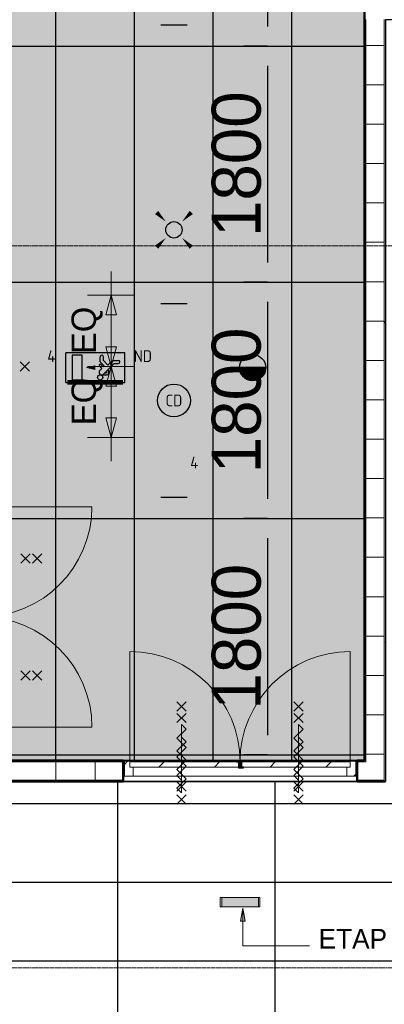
# Model space of a CAD drawing. Header units: millimetres. Extents: x -1224 to 86389, y -20577 to 46356.
# Tile 36 of 46: x 43994 to 46774, y 13550 to 21052. Entities that reach past the tile are written whole.
import ezdxf
from ezdxf.enums import TextEntityAlignment as Align

# ---------------------------------------------------------------- set-up
doc = ezdxf.new("R2010")
doc.units = ezdxf.units.MM
doc.linetypes.add('stramien', pattern=[22.225, 12.7, -3.175, 3.175, -3.175])
for name, color, linetype, lineweight in [('A-ANNO-DIMS', 1, 'Continuous', 18), ('A-ANNO-IDEN', 2, 'Continuous', 18), ('A-DETL-GENF', 3, 'Continuous', 18), ('A-DOOR', 1, 'Continuous', 25), ('A-GENM', 6, 'Continuous', 18), ('A-WALL-PATT', 2, 'Continuous', 50), ('I-WALL', 2, 'Continuous', 25), ('S-GRID', 1, 'Continuous', 18)]:
    doc.layers.add(name, color=color, linetype=linetype, lineweight=lineweight)
for name, color, linetype in [('ATN Lattenplafond', 20, 'Continuous'), ('ATN Perla OP', 6, 'Continuous'), ('EL6311--', 3, 'Continuous'), ('EL6321--', 3, 'Continuous'), ('EL6350--', 3, 'Continuous'), ('EL6511--', 3, 'Continuous')]:
    doc.layers.add(name, color=color, linetype=linetype)
doc.styles.add('Frutiger', font='txt', dxfattribs={"height": 186.571782})
doc.styles.add('Frutiger_2', font='txt', dxfattribs={"height": 149.257426})
doc.styles.add('Frutiger_3', font='txt', dxfattribs={"height": 373.143564})
doc.styles.add('STABICAD-018', font='ISO8.SHX', dxfattribs={"height": 90})
doc.dimstyles.new('00_KU_2_5mm_-_pijl', dxfattribs={"dimscale": 304.8, "dimtxt": 250, "dimasz": 0.492126, "dimexe": 0.590551, "dimexo": 0.0625, "dimgap": 0.164042, "dimtad": 1, "dimdec": 0, "dimzin": 0, "dimdsep": 46, "dimtxsty": 'Frutiger_3', "dimsah": 1, "dimcen": 0.09, "dimdle": 0.590551, "dimazin": 0, "dimtfac": 1, "dimtdec": 0, "dimtix": 1, "dimtmove": 0, "dimatfit": 3, "dimfxl": 0.590551, "dimfxlon": 1, "dimtvp": 1, "dimtolj": 1, "dimtzin": 0, "dimarcsym": 2})

# ---------------------------------------------------------------- blocks, each defined once
blk = doc.blocks.new('*U31')
at = {"color": 0, "linetype": 'ByBlock'}
for p, q in [((-14.76, 2), (-14.76, -2)), ((14.76, 2), (14.76, -2))]:
    blk.add_line(p, q, dxfattribs=at)
at = {"color": 0, "linetype": 'Continuous'}
blk.add_circle((0, 0), 2.5, dxfattribs=at)
at = {"color": 0, "linetype": 'ByBlock'}
for points in [[(-2.5, 0.75), (-14.76, 0.75), (-2.5, -0.75), (-14.76, -0.75)], [(2.5, 0.75), (14.76, 0.75), (2.5, -0.75), (14.76, -0.75)]]:
    blk.add_solid(points, dxfattribs=at)
at = {"color": 0, "linetype": 'Continuous', "style": 'STABICAD-018'}
for tag, p in [('PANEL', (0, 8)), ('CIRCUIT', (0, 5)), ('SUBCIRCUIT', (4.5, 5)), ('LIGHTFIXTURECODE', (0, 0)), ('SWITCHCODE', (4.5, -3))]:
    blk.add_attdef(tag, text='', height=1.8, dxfattribs=at).set_placement(p, align=Align.MIDDLE)
blk = doc.blocks.new('E00411')
at = {"color": 0, "linetype": 'Continuous'}
blk.add_circle((0, 0), 1.25, dxfattribs=at)
for points in [[(-2.89, 2.4), (-2.4, 2.89), (-1.24, 1.24)], [(2.4, 2.89), (2.89, 2.4), (1.24, 1.24)], [(-2.4, -2.89), (-2.89, -2.4), (-1.24, -1.24)], [(2.89, -2.4), (2.4, -2.89), (1.24, -1.24)]]:
    blk.add_solid(points, dxfattribs=at)
at = {"color": 0, "linetype": 'Continuous', "style": 'STABICAD-018'}
for tag, p in [('SWITCHCODE', (0, 4.64)), ('ARTICLECODE', (0, 0))]:
    blk.add_attdef(tag, text='', height=1.8, dxfattribs=at).set_placement(p, align=Align.MIDDLE)
blk = doc.blocks.new('E00021')
at = {"color": 0, "linetype": 'Continuous'}
blk.add_line((2, 0), (-2, 0), dxfattribs=at)
blk.add_lwpolyline([(-1, 0, 2, 2, 1), (1, 0, 2, 2, 1)], format="xyseb", dxfattribs=at)
blk.add_circle((0, 0), 2, dxfattribs=at)
at = {"color": 0, "linetype": 'Continuous', "style": 'STABICAD-018'}
for tag, p in [('CODING1', (-1.83, 6.44)), ('CODING2', (-1.55, 3.98)), ('ARTICLECODE', (0, 0)), ('FIREPROTECTION_PANEL', (0, -4.16)), ('FIREPROTECTION_ZONE', (-0.93, -7.76)), ('FIREPROTECTION_HARDWARENUMBER', (6.31, -10.35))]:
    blk.add_attdef(tag, text='', height=1.8, dxfattribs=at).set_placement(p, align=Align.MIDDLE)
blk = doc.blocks.new('1115C2H')
at = {"color": 0, "linetype": 'Continuous'}
for p, q in [((4.5, 5.5), (-4.5, 5.5)), ((-4.5, 1), (-4.5, 5.5)), ((-2, 5.15), (-3.5, 5.15)), ((-3.5, 5.15), (-3.5, 1.35)), ((-2, 1.35), (-2, 5.15)), ((0.76, 4.11), (0.76, 4.91)), ((1.24, 4.31), (1.24, 4.91)), ((4.5, 1), (4.5, 5.5)), ((0.65, 3.49), (1.01, 3.13)), ((0.71, 2.83), (1.01, 3.13)), ((1.37, 3.5), (0.76, 4.11)), ((0.87, 3.71), (1.23, 3.35)), ((1.23, 3.35), (1.37, 3.5)), ((1.24, 4.31), (1.94, 3.61)), ((1.27, 2.26), (2.88, 3.87)), ((1.94, 3.61), (2.68, 4.35)), ((2.68, 4.35), (3.52, 4.35)), ((2.88, 3.87), (3.52, 3.87)), ((0.99, 2.14), (1.84, 2.14)), ((1.47, 2.46), (1.72, 2.46)), ((1.71, 2.7), (1.72, 2.7)), ((1.72, 2.7), (1.72, 2.46)), ((1.94, 2.93), (2.04, 2.83)), ((2.04, 2.83), (2.04, 2.34)), ((-4.5, 1), (4.5, 1)), ((-2, 1.35), (-3.5, 1.35))]:
    blk.add_line(p, q, dxfattribs=at)
blk.add_lwpolyline([(-1.5, 3.25, 0, 0.7, 0), (0, 3.25, 0.7, 0.7, 0)], format="xyseb", dxfattribs=at)
blk.add_circle((0.76, 1.75), 0.4, dxfattribs=at)
for centre, radius, start, end in [((1, 4.91), 0.24, 0, 180), ((0.76, 3.6), 0.16, 45, 225), ((3.52, 4.11), 0.24, 270, 90), ((0.99, 2.54), 0.4, 135, 315), ((1.84, 2.34), 0.2, 270, 0)]:
    blk.add_arc(centre, radius, start, end, dxfattribs=at)
at = {"color": 0, "linetype": 'Continuous', "style": 'STABICAD-018'}
for tag, p in [('PANEL', (0, 15.17)), ('CIRCUIT', (0, 12.17)), ('SUBCIRCUIT', (4.5, 12.17)), ('LIGHTFIXTURECODE', (0, 8))]:
    blk.add_attdef(tag, text='', height=1.8, dxfattribs=at).set_placement(p, align=Align.MIDDLE)
blk = doc.blocks.new('E00018')
at = {"color": 0, "linetype": 'Continuous'}
for p, q in [((-1.77, -1.77), (1.77, 1.77)), ((1.77, -1.77), (-1.77, 1.77))]:
    blk.add_line(p, q, dxfattribs=at)
at = {"color": 0, "linetype": 'Continuous', "const_width": 2.5}
for points in [[(-0.88, 0.88, -0.198912), (0, 1.25, -0.198912), (0.88, 0.88, -1)], [(-0.88, -0.88, 0.198912), (0, -1.25, 0.198912), (0.88, -0.88, 1)]]:
    blk.add_lwpolyline(points, format="xyb", dxfattribs=at)
blk = doc.blocks.new('*U32')
at = {"color": 0, "linetype": 'ByBlock'}
for p, q in [((-14.76, 2), (-14.76, -2)), ((14.76, 2), (14.76, -2))]:
    blk.add_line(p, q, dxfattribs=at)
at = {"color": 0, "linetype": 'Continuous'}
blk.add_circle((0, 0), 2.5, dxfattribs=at)
at = {"color": 0, "linetype": 'ByBlock'}
for points in [[(-2.5, 0.75), (-14.76, 0.75), (-2.5, -0.75), (-14.76, -0.75)], [(2.5, 0.75), (14.76, 0.75), (2.5, -0.75), (14.76, -0.75)]]:
    blk.add_solid(points, dxfattribs=at)
blk.add_blockref('E00018', (0, 0), dxfattribs=at)
at = {"color": 0, "linetype": 'Continuous', "style": 'STABICAD-018'}
for tag, p in [('PANEL', (0, 8)), ('CIRCUIT', (0, 5)), ('SUBCIRCUIT', (4.5, 5)), ('LIGHTFIXTURECODE', (0, 0)), ('SWITCHCODE', (4.5, -3))]:
    blk.add_attdef(tag, text='', height=1.8, dxfattribs=at).set_placement(p, align=Align.MIDDLE)
blk = doc.blocks.new('*D44')
at = {"layer": 'ATN Lattenplafond', "color": 0, "lineweight": -2, "transparency": 16777216}
for p, q in [((45884.5, 22650.7), (46064.5, 22650.7)), ((45884.5, 22500.7), (45884.5, 21000.7)), ((45884.5, 20850.7), (45704.5, 20850.7))]:
    blk.add_line(p, q, dxfattribs=at)
at = {"layer": 'ATN Lattenplafond', "color": 0, "transparency": 16777216}
for points in [[(45859.5, 22500.7), (45909.5, 22500.7), (45884.5, 22650.7)], [(45859.5, 21000.7), (45909.5, 21000.7), (45884.5, 20850.7)]]:
    blk.add_solid(points, dxfattribs=at)
at = {"layer": 'Defpoints', "color": 0, "transparency": 16777216}
for p in [(45881, 22650.7), (45884.5, 20850.7), (45884.5, 20850.7)]:
    blk.add_point(p, dxfattribs=at)
at = {"layer": 'ATN Lattenplafond', "color": 0, "transparency": 16777216, "insert": (45647.9, 21750.7), "char_height": 373.14, "attachment_point": 5, "rotation": 90, "style": 'Frutiger_3'}
blk.add_mtext('\\A1;1800', dxfattribs=at)
blk = doc.blocks.new('*D45')
at = {"layer": 'ATN Lattenplafond', "color": 0, "lineweight": -2, "transparency": 16777216}
for p, q in [((45884.5, 20850.7), (46064.5, 20850.7)), ((45884.5, 20700.7), (45884.5, 19200.7)), ((45884.5, 19050.7), (45704.5, 19050.7))]:
    blk.add_line(p, q, dxfattribs=at)
at = {"layer": 'ATN Lattenplafond', "color": 0, "transparency": 16777216}
for points in [[(45859.5, 20700.7), (45909.5, 20700.7), (45884.5, 20850.7)], [(45859.5, 19200.7), (45909.5, 19200.7), (45884.5, 19050.7)]]:
    blk.add_solid(points, dxfattribs=at)
at = {"layer": 'Defpoints', "color": 0, "transparency": 16777216}
for p in [(45881, 20850.7), (45884.5, 19050.7), (45884.5, 19050.7)]:
    blk.add_point(p, dxfattribs=at)
at = {"layer": 'ATN Lattenplafond', "color": 0, "transparency": 16777216, "insert": (45647.9, 19950.7), "char_height": 373.14, "attachment_point": 5, "rotation": 90, "style": 'Frutiger_3'}
blk.add_mtext('\\A1;1800', dxfattribs=at)
blk = doc.blocks.new('*D46')
at = {"layer": 'ATN Lattenplafond', "color": 0, "lineweight": -2, "transparency": 16777216}
for p, q in [((45884.5, 19050.7), (46064.5, 19050.7)), ((45884.5, 18900.7), (45884.5, 17400.7)), ((45884.5, 17250.7), (45704.5, 17250.7))]:
    blk.add_line(p, q, dxfattribs=at)
at = {"layer": 'ATN Lattenplafond', "color": 0, "transparency": 16777216}
for points in [[(45859.5, 18900.7), (45909.5, 18900.7), (45884.5, 19050.7)], [(45859.5, 17400.7), (45909.5, 17400.7), (45884.5, 17250.7)]]:
    blk.add_solid(points, dxfattribs=at)
at = {"layer": 'Defpoints', "color": 0, "transparency": 16777216}
for p in [(45881, 19050.7), (45884.5, 17250.7), (45884.5, 17250.7)]:
    blk.add_point(p, dxfattribs=at)
at = {"layer": 'ATN Lattenplafond', "color": 0, "transparency": 16777216, "insert": (45647.9, 18150.7), "char_height": 373.14, "attachment_point": 5, "rotation": 90, "style": 'Frutiger_3'}
blk.add_mtext('\\A1;1800', dxfattribs=at)
blk = doc.blocks.new('*D47')
at = {"layer": 'ATN Lattenplafond', "color": 0, "lineweight": -2, "transparency": 16777216}
for p, q in [((45884.5, 17250.7), (46064.5, 17250.7)), ((45884.5, 17100.7), (45884.5, 15600.7)), ((45884.5, 15450.7), (45704.5, 15450.7))]:
    blk.add_line(p, q, dxfattribs=at)
at = {"layer": 'ATN Lattenplafond', "color": 0, "transparency": 16777216}
for points in [[(45859.5, 17100.7), (45909.5, 17100.7), (45884.5, 17250.7)], [(45859.5, 15600.7), (45909.5, 15600.7), (45884.5, 15450.7)]]:
    blk.add_solid(points, dxfattribs=at)
at = {"layer": 'Defpoints', "color": 0, "transparency": 16777216}
for p in [(45881, 17250.7), (45884.5, 15450.7), (45884.5, 15450.7)]:
    blk.add_point(p, dxfattribs=at)
at = {"layer": 'ATN Lattenplafond', "color": 0, "transparency": 16777216, "insert": (45647.9, 16350.7), "char_height": 373.14, "attachment_point": 5, "rotation": 90, "style": 'Frutiger_3'}
blk.add_mtext('\\A1;1800', dxfattribs=at)

msp = doc.modelspace()

# ---------------------------------------------------------------- hatches: boundary and pattern name
at = {"layer": 'A-ANNO-DIMS'}
for points in [[(44692.6, 18952.2), (44652.4, 18802.2), (44732.8, 18802.2)], [(44692.6, 18410.2), (44732.8, 18560.2), (44652.4, 18560.2)], [(44692.6, 18410.2), (44732.8, 18560.2), (44652.4, 18560.2)], [(44692.6, 18410.2), (44652.4, 18260.2), (44732.8, 18260.2)], [(44692.6, 18410.2), (44652.4, 18260.2), (44732.8, 18260.2)], [(44692.6, 17868.2), (44732.8, 18018.2), (44652.4, 18018.2)]]:
    msp.add_hatch(color=256, dxfattribs=at).paths.add_polyline_path(points, flags=0)
at = {"layer": 'A-ANNO-IDEN'}
msp.add_hatch(color=256, dxfattribs=at).paths.add_polyline_path([(45695.9, 14283.2), (45678.3, 14183.2), (45713.5, 14183.2)], flags=0)
at = {"layer": 'A-DOOR', "lineweight": 18}
h = msp.add_hatch(dxfattribs=at)
h.set_pattern_fill('FP_39', color=256, angle=180, style=0, pattern_type=2)
h.set_pattern_definition([(45, (0.0004, -0.0001), (-91.92388, 91.92388), [])])
h.paths.add_polyline_path([(46556.3, 15287.7), (46556.3, 15401.7), (46514.3, 15401.7), (46514.3, 15356.7), (46489.3, 15356.7), (46489.3, 15287.7)], flags=0)
h.paths.add_polyline_path([(44859.3, 15287.7), (44859.3, 15356.7), (44834.3, 15356.7), (44834.3, 15401.7), (44792.3, 15401.7), (44792.3, 15287.7)], flags=0)
h = msp.add_hatch(dxfattribs=at)
h.set_pattern_fill('FP_126', color=256, angle=180, style=0, pattern_type=2)
h.set_pattern_definition([(45, (0.0002, -0.0001), (-212.132, 212.132), [])])
h.paths.add_polyline_path([(45661.6, 15356.7), (45661.6, 15396), (44834.3, 15396.7), (44834.3, 15356.7), (45647.6, 15356.7)], flags=0)
h = msp.add_hatch(dxfattribs=at)
h.set_pattern_fill('FP_84', color=256, angle=180, style=0, pattern_type=2)
h.set_pattern_definition([(45, (0.0004, -0.0001), (-212.132, 212.132), [])])
h.paths.add_polyline_path([(46145.7, 15356.7), (46514.3, 15356.7), (46514.3, 15396.7), (45687.6, 15396), (45687.6, 15356.7)], flags=0)
h.paths.add_polyline_path([(45674.3, 15356.7), (45682.6, 15356.7), (45682.6, 15396), (45674.3, 15396), (45674.3, 15387.7)], flags=0)
at = {"layer": 'A-GENM'}
msp.add_hatch(color=256, dxfattribs=at).paths.add_polyline_path([(45534.3, 14328.2), (45534.3, 14291.7), (45814.3, 14291.7), (45814.3, 14364.7), (45534.3, 14364.7), (45534.3, 14337.6)], flags=0)
at = {"layer": 'ATN Lattenplafond'}
h = msp.add_hatch(dxfattribs=at)
h.set_pattern_fill('ANSI36', color=254, scale=20, angle=45)
h.paths.add_polyline_path([(32123.6, 26910.2), (34552.6, 26910.2), (34552.6, 28329.7), (36419.6, 28329.7), (36419.6, 26910.2), (46624.3, 26910.2), (46624.3, 15408.2), (43716.6, 15408.2), (43724.6, 23791.2), (32126.6, 23791.2), (32126.6, 24551.2), (32293.6, 24551.2), (32293.6, 25105.2), (32123.6, 25105.2)])

# ---------------------------------------------------------------- linework, layer by layer
at = {"layer": 'A-ANNO-DIMS'}
for p, q in [((44692.6, 18410.2), (44692.6, 19132.2)), ((44512.6, 18952.2), (44872.6, 18952.2)), ((44692.6, 18952.2), (44512.6, 18952.2)), ((44692.6, 18952.2), (44652.4, 18802.2)), ((44732.8, 18802.2), (44692.6, 18952.2)), ((44652.4, 18802.2), (44732.8, 18802.2)), ((44732.8, 18560.2), (44652.4, 18560.2)), ((44652.4, 18560.2), (44692.6, 18410.2)), ((44732.8, 18560.2), (44652.4, 18560.2)), ((44652.4, 18560.2), (44692.6, 18410.2)), ((44692.6, 18410.2), (44732.8, 18560.2)), ((44692.6, 18410.2), (44732.8, 18560.2)), ((44872.6, 18410.2), (44512.6, 18410.2)), ((44872.6, 18410.2), (44512.6, 18410.2)), ((44692.6, 18410.2), (44652.4, 18260.2)), ((44692.6, 18410.2), (44652.4, 18260.2)), ((44732.8, 18260.2), (44692.6, 18410.2)), ((44692.6, 18410.2), (44872.6, 18410.2)), ((44692.6, 17688.2), (44692.6, 18410.2)), ((44732.8, 18260.2), (44692.6, 18410.2)), ((44692.6, 18410.2), (44872.6, 18410.2)), ((44652.4, 18260.2), (44732.8, 18260.2)), ((44652.4, 18260.2), (44732.8, 18260.2)), ((44732.8, 18018.2), (44652.4, 18018.2)), ((44652.4, 18018.2), (44692.6, 17868.2)), ((44692.6, 17868.2), (44732.8, 18018.2)), ((44512.6, 17868.2), (44872.6, 17868.2)), ((44692.6, 17868.2), (44512.6, 17868.2))]:
    msp.add_line(p, q, dxfattribs=at)
at = {"layer": 'A-ANNO-IDEN'}
for p, q in [((45695.9, 14283.2), (45678.3, 14183.2)), ((45713.5, 14183.2), (45695.9, 14283.2)), ((45695.9, 14283.2), (45695.9, 13995.6)), ((45678.3, 14183.2), (45713.5, 14183.2)), ((45695.9, 13995.6), (46203.5, 13995.6))]:
    msp.add_line(p, q, dxfattribs=at)
at = {"layer": 'A-DETL-GENF'}
for p, q in [((44068.7, 18374.8), (43998, 18445.6)), ((44068.7, 18445.6), (43998, 18374.8)), ((44074.8, 16911.8), (44004.1, 16982.6)), ((44074.8, 16982.6), (44004.1, 16911.8)), ((44163.5, 16911.8), (44092.8, 16982.6)), ((44163.5, 16982.6), (44092.8, 16911.8)), ((44074.8, 16019.8), (44004.1, 16090.6)), ((44074.8, 16090.6), (44004.1, 16019.8)), ((44163.5, 16019.8), (44092.8, 16090.6)), ((44163.5, 16090.6), (44092.8, 16019.8)), ((45192.9, 15855.1), (45263.6, 15784.4)), ((45263.6, 15855.1), (45192.9, 15784.4)), ((46084.9, 15855.1), (46155.6, 15784.4)), ((46155.6, 15855.1), (46084.9, 15784.4)), ((45192.9, 15766.4), (45263.6, 15695.7)), ((45263.6, 15766.4), (45192.9, 15695.7)), ((46084.9, 15766.4), (46155.6, 15695.7)), ((46155.6, 15766.4), (46084.9, 15695.7)), ((45228.3, 15258.2), (45228.3, 15682.5)), ((45228.3, 15682.5), (45263.6, 15647.1)), ((46120.3, 15258.2), (46120.3, 15682.5)), ((46120.3, 15682.5), (46155.6, 15647.1)), ((45263.6, 15647.1), (45192.9, 15576.4)), ((46155.6, 15647.1), (46084.9, 15576.4)), ((45192.9, 15576.4), (45263.6, 15505.7)), ((45263.6, 15550.6), (45192.9, 15479.9)), ((45228.3, 15161.7), (45228.3, 15586)), ((45228.3, 15586), (45263.6, 15550.6)), ((46084.9, 15576.4), (46155.6, 15505.7)), ((46155.6, 15550.6), (46084.9, 15479.9)), ((46120.3, 15161.7), (46120.3, 15586)), ((46120.3, 15586), (46155.6, 15550.6)), ((45263.6, 15505.7), (45192.9, 15435)), ((45192.9, 15479.9), (45263.6, 15409.2)), ((46155.6, 15505.7), (46084.9, 15435)), ((46084.9, 15479.9), (46155.6, 15409.2)), ((45192.9, 15435), (45263.6, 15364.3)), ((45263.6, 15409.2), (45192.9, 15338.5)), ((46084.9, 15435), (46155.6, 15364.3)), ((46155.6, 15409.2), (46084.9, 15338.5)), ((45263.6, 15364.3), (45192.9, 15293.6)), ((45192.9, 15338.5), (45263.6, 15267.8)), ((46155.6, 15364.3), (46084.9, 15293.6)), ((46084.9, 15338.5), (46155.6, 15267.8)), ((45192.9, 15293.6), (45228.3, 15258.2)), ((45263.6, 15267.8), (45192.9, 15197.1)), ((45192.9, 15174.3), (45263.6, 15245)), ((45263.6, 15174.3), (45192.9, 15245)), ((46084.9, 15293.6), (46120.3, 15258.2)), ((46155.6, 15267.8), (46084.9, 15197.1)), ((46084.9, 15174.3), (46155.6, 15245)), ((46155.6, 15174.3), (46084.9, 15245)), ((45192.9, 15197.1), (45228.3, 15161.7)), ((46084.9, 15197.1), (46120.3, 15161.7)), ((45192.9, 15074.3), (45263.6, 15145)), ((45263.6, 15074.3), (45192.9, 15145)), ((46084.9, 15074.3), (46155.6, 15145)), ((46155.6, 15074.3), (46084.9, 15145))]:
    msp.add_line(p, q, dxfattribs=at)
at = {"layer": 'A-DOOR', "lineweight": 18}
for p, q in [((44792.3, 15401.7), (44792.3, 15287.7)), ((44834.3, 15401.7), (44792.3, 15401.7)), ((44834.3, 15356.7), (44834.3, 15401.7)), ((44834.3, 15401.7), (46514.3, 15401.7)), ((45647.6, 15396.7), (44834.3, 15396.7)), ((45674.3, 15396), (45674.3, 15356.7)), ((46514.3, 15396.7), (45687.6, 15396.7)), ((46514.3, 15401.7), (46514.3, 15356.7)), ((46556.3, 15401.7), (46514.3, 15401.7)), ((46556.3, 15287.7), (46556.3, 15401.7)), ((44859.3, 15356.7), (44834.3, 15356.7)), ((44859.3, 15287.7), (44859.3, 15356.7)), ((44859.3, 15356.7), (45661.6, 15356.7)), ((45666.5, 15356.7), (45682.6, 15356.7)), ((45687.5, 15356.7), (46489.3, 15356.7)), ((46489.3, 15356.7), (46489.3, 15287.7)), ((46514.3, 15356.7), (46489.3, 15356.7)), ((44792.3, 15287.7), (44859.3, 15287.7)), ((46489.3, 15287.7), (44859.3, 15287.7)), ((46489.3, 15287.7), (46556.3, 15287.7))]:
    msp.add_line(p, q, dxfattribs=at)
at = {"layer": 'A-DOOR'}
for p, q in [((45647.6, 15401), (45647.6, 15396)), ((45687.6, 15401), (45647.6, 15401)), ((45647.6, 15396), (45661.6, 15396)), ((45661.6, 15396), (45661.6, 15351)), ((45666.6, 15396), (45682.6, 15396)), ((45666.6, 15356), (45666.6, 15396)), ((45682.6, 15396), (45682.6, 15356)), ((45687.6, 15356), (45687.6, 15401)), ((45661.6, 15351), (45701.6, 15351)), ((45682.6, 15356), (45666.6, 15356)), ((45701.6, 15356), (45687.6, 15356)), ((45701.6, 15351), (45701.6, 15356))]:
    msp.add_line(p, q, dxfattribs=at)
at = {"layer": 'A-GENM'}
for p, q in [((43705.1, 17341.2), (44545.1, 17341.2)), ((44834.3, 15396.7), (44834.3, 16236.7)), ((46514.3, 15396.7), (46514.3, 16236.7)), ((43705.1, 15661.2), (44545.1, 15661.2)), ((45534.3, 14364.7), (45522.3, 14364.7)), ((45522.3, 14364.7), (45522.3, 14291.7)), ((45534.3, 14291.7), (45534.3, 14364.7)), ((45814.3, 14364.7), (45534.3, 14364.7)), ((45534.3, 14364.7), (45534.3, 14291.7)), ((45826.3, 14364.7), (45814.3, 14364.7)), ((45814.3, 14364.7), (45814.3, 14291.7)), ((45814.3, 14291.7), (45814.3, 14364.7)), ((45826.3, 14291.7), (45826.3, 14364.7)), ((45522.3, 14291.7), (45534.3, 14291.7)), ((45534.3, 14291.7), (45814.3, 14291.7)), ((45814.3, 14291.7), (45826.3, 14291.7))]:
    msp.add_line(p, q, dxfattribs=at)
for centre, start, end in [((43705.1, 17341.2), 270, 0), ((43705.1, 15661.2), 0, 90), ((44834.3, 15396.7), 0, 90), ((46514.3, 15396.7), 90, 180)]:
    msp.add_arc(centre, 840, start, end, dxfattribs=at)
at = {"layer": 'A-WALL-PATT', "lineweight": 18}
for p, q in [((46634.3, 20934.2), (46629, 20925)), ((46634.3, 20855.5), (46774.3, 20855.5)), ((46634.3, 20555.5), (46774.3, 20555.5)), ((46634.3, 20255.5), (46774.3, 20255.5)), ((46634.3, 19955.5), (46774.3, 19955.5)), ((46634.3, 19655.5), (46774.3, 19655.5)), ((46634.3, 19355.5), (46774.3, 19355.5)), ((46634.3, 19055.5), (46774.3, 19055.5)), ((46634.3, 18755.5), (46774.3, 18755.5)), ((46784.3, 18755.6), (46774.3, 18738.3)), ((46634.3, 18703.4), (46629.9, 18711.1)), ((46634.3, 18699), (46631.6, 18694.4)), ((46634.3, 18455.5), (46774.3, 18455.5)), ((46634.3, 18155.5), (46774.3, 18155.5)), ((46634.3, 18093.8), (46624.3, 18111.2)), ((46634.3, 17855.5), (46774.3, 17855.5)), ((46634.3, 17555.5), (46774.3, 17555.5)), ((46626.7, 17497.3), (46624.3, 17501.6)), ((46634.3, 17255.5), (46774.3, 17255.5)), ((46634.3, 16955.5), (46774.3, 16955.5)), ((46634.3, 16655.5), (46774.3, 16655.5)), ((46634.3, 16468.2), (46627.2, 16480.5)), ((46634.3, 16355.5), (46774.3, 16355.5)), ((46776.2, 16303.3), (46774.3, 16299.9)), ((46634.3, 16260.6), (46624.3, 16243.2)), ((46634.3, 16055.5), (46774.3, 16055.5)), ((46634.3, 15755.5), (46774.3, 15755.5)), ((46634.3, 15455.5), (46774.3, 15455.5)), ((44264.4, 15407.1), (44259.3, 15398.2)), ((44270.4, 15258.2), (44270.4, 15398.2)), ((44553.8, 15398.2), (44552.7, 15400.1)), ((44570.4, 15258.2), (44570.4, 15398.2)), ((44528.4, 15254.7), (44524.6, 15248.2)), ((46752.1, 15248.2), (46746.3, 15258.2))]:
    msp.add_line(p, q, dxfattribs=at)
at = {"layer": 'ATN Lattenplafond'}
msp.add_lwpolyline([(32123.6, 26910.2), (34552.6, 26910.2), (34552.6, 28329.7), (36419.6, 28329.7), (36419.6, 26910.2), (46624.3, 26910.2), (46624.3, 15408.2), (43716.6, 15408.2), (43724.6, 23791.2), (32126.6, 23791.2), (32126.6, 24551.2), (32293.6, 24551.2), (32293.6, 25105.2), (32123.6, 25105.2)], close=True, dxfattribs=at)
for points in [[(44270.4, 15408.2), (44270.4, 26910.2)], [(44870.4, 15408.2), (44870.4, 26910.2)], [(45470.4, 15408.2), (45470.4, 26910.2)], [(46070.4, 15408.2), (46070.4, 26910.2)], [(43723.5, 20850.7), (46624.3, 20850.7)], [(43723.5, 19050.7), (46624.3, 19050.7)], [(43723.5, 17250.7), (46624.3, 17250.7)], [(43723.5, 15450.7), (46624.3, 15450.7)]]:
    msp.add_lwpolyline(points, dxfattribs=at)
at = {"layer": 'ATN Lattenplafond', "const_width": 37}
msp.add_lwpolyline([(44358.4, 18288.2), (44782.4, 18288.2)], dxfattribs=at)
at = {"layer": 'ATN Perla OP'}
msp.add_lwpolyline([(54166.6, 21051.2), (46784.3, 21051.2), (46784.3, 15248.2), (43716.6, 15248.2), (43716.6, 3110.2), (54166.6, 3110.2)], close=True, dxfattribs=at)
for points in [[(44741.6, 3110.2), (44741.6, 15248.2)], [(45941.6, 3110.2), (45941.6, 15248.2)], [(43716.6, 15080.7), (54166.6, 15080.7)], [(43716.6, 14480.7), (54166.6, 14480.7)], [(43716.6, 13880.7), (54166.6, 13880.7)]]:
    msp.add_lwpolyline(points, dxfattribs=at)
at = {"layer": 'I-WALL', "lineweight": 50}
for p, q in [((46624.3, 15408.2), (46624.3, 22459.9)), ((43716.6, 15408.2), (44782.3, 15408.2)), ((44782.3, 15408.2), (44782.3, 15248.2)), ((46566.3, 15408.2), (46624.3, 15408.2)), ((46566.3, 15248.2), (46566.3, 15408.2)), ((44782.3, 15248.2), (43716.6, 15248.2)), ((46784.3, 15248.2), (46566.3, 15248.2))]:
    msp.add_line(p, q, dxfattribs=at)
at = {"layer": 'I-WALL', "lineweight": 18}
for p, q in [((46634.3, 15398.2), (46634.3, 21051.9)), ((46774.3, 15258.2), (46774.3, 21051.9)), ((44782.3, 15398.2), (43716.6, 15398.2)), ((46634.3, 15398.2), (46566.3, 15398.2)), ((44782.3, 15258.2), (43716.6, 15258.2)), ((46566.3, 15258.2), (46774.3, 15258.2))]:
    msp.add_line(p, q, dxfattribs=at)
at = {"layer": 'I-WALL'}
for p, q in [((46566.3, 15408.2), (44782.3, 15408.2)), ((44782.3, 15248.2), (46566.3, 15248.2))]:
    msp.add_line(p, q, dxfattribs=at)
at = {"layer": 'S-GRID', "linetype": 'stramien'}
for p, q in [((-1224, 19328.2), (64124.1, 19328.2)), ((-1224, 13828.2), (64124.1, 13828.2))]:
    msp.add_line(p, q, dxfattribs=at)

# ---------------------------------------------------------------- block references
at = {"layer": 'EL6311--', "linetype": 'Continuous', "xscale": 50, "yscale": 50}
msp.add_blockref('E00411', (45170.4, 19450.7), dxfattribs=at)
at = {"layer": 'EL6311--', "linetype": 'Continuous'}
ref = msp.add_blockref('*U31', (45170.4, 18150.7), dxfattribs=dict(at, xscale=50, yscale=50, rotation=90.00000000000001))
ref.add_attrib('CIRCUIT', '4', dxfattribs={"layer": '0', "color": 2, "linetype": 'ByBlock', "height": 90, "style": 'STABICAD-018'}).set_placement((45325.3, 17677.5), align=Align.MIDDLE)
ref.add_attrib('LIGHTFIXTURECODE', 'CD', dxfattribs={"layer": '0', "color": 2, "linetype": 'ByBlock', "height": 90, "style": 'STABICAD-018'}).set_placement((45170.4, 18150.7), align=Align.MIDDLE)
at = {"layer": 'EL6321--', "linetype": 'Continuous'}
ref = msp.add_blockref('*U32', (45170.4, 21750.7), dxfattribs=dict(at, xscale=50, yscale=50, rotation=90.00000000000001))
ref.add_attrib('CIRCUIT', '2', dxfattribs={"layer": '0', "color": 2, "linetype": 'ByBlock', "height": 90, "style": 'STABICAD-018'}).set_placement((45325.3, 21277.5), align=Align.MIDDLE)
ref.add_attrib('LIGHTFIXTURECODE', 'CDN', dxfattribs={"layer": '0', "color": 2, "linetype": 'ByBlock', "height": 90, "style": 'STABICAD-018'}).set_placement((45457.1, 21750.7), align=Align.MIDDLE)
at = {"layer": 'EL6350--', "linetype": 'Continuous'}
ref = msp.add_blockref('1115C2H', (44570.4, 18238.2, 2428), dxfattribs=dict(at, xscale=50, yscale=50))
ref.add_attrib('CIRCUIT', '4', dxfattribs={"layer": '0', "color": 2, "linetype": 'ByBlock', "height": 90, "style": 'STABICAD-018'}).set_placement((44235.7, 18488.7, 2428), align=Align.MIDDLE)
ref.add_attrib('LIGHTFIXTURECODE', 'ND', dxfattribs={"layer": '0', "color": 2, "linetype": 'ByBlock', "height": 90, "style": 'STABICAD-018'}).set_placement((44933.7, 18488.7, 2428), align=Align.MIDDLE)
at = {"layer": 'EL6511--', "linetype": 'Continuous', "xscale": 50, "yscale": 50}
msp.add_blockref('E00021', (45770.4, 18400.7), dxfattribs=at)

# ---------------------------------------------------------------- texts
at = {"layer": 'A-ANNO-DIMS', "char_height": 186.57, "width": 425.316, "attachment_point": 1, "rotation": 90, "line_spacing_factor": 1.017696, "style": 'Frutiger'}
for insert in [(44389.6, 18504), (44389.6, 17962)]:
    msp.add_mtext('EQ', dxfattribs=dict(at, insert=insert))
at = {"layer": 'A-ANNO-IDEN', "style": 'Frutiger_2'}
msp.add_text('ETAP K8 nooduitje', height=149.257, dxfattribs=at).set_placement((46273.9, 13974.7))

# ---------------------------------------------------------------- dimensions: what is measured, and where the dimension line sits
at = {"layer": 'ATN Lattenplafond'}
for base, p1, p2, picture, middle in [((45884.5, 20850.7), (45881, 22650.7), (45884.5, 20850.7), '*D44', (45647.9, 21750.7)), ((45884.5, 19050.7), (45881, 20850.7), (45884.5, 19050.7), '*D45', (45647.9, 19950.7)), ((45884.5, 17250.7), (45881, 19050.7), (45884.5, 17250.7), '*D46', (45647.9, 18150.7)), ((45884.5, 15450.7), (45881, 17250.7), (45884.5, 15450.7), '*D47', (45647.9, 16350.7))]:
    dim = msp.add_linear_dim(base=base, p1=p1, p2=p2, angle=90, dimstyle='00_KU_2_5mm_-_pijl', override={"dimpost": '<>'}, dxfattribs=at)
    dim.commit()
    dim.dimension.update_dxf_attribs({"geometry": picture, "text_midpoint": middle})

doc.saveas('drawing.dxf')
